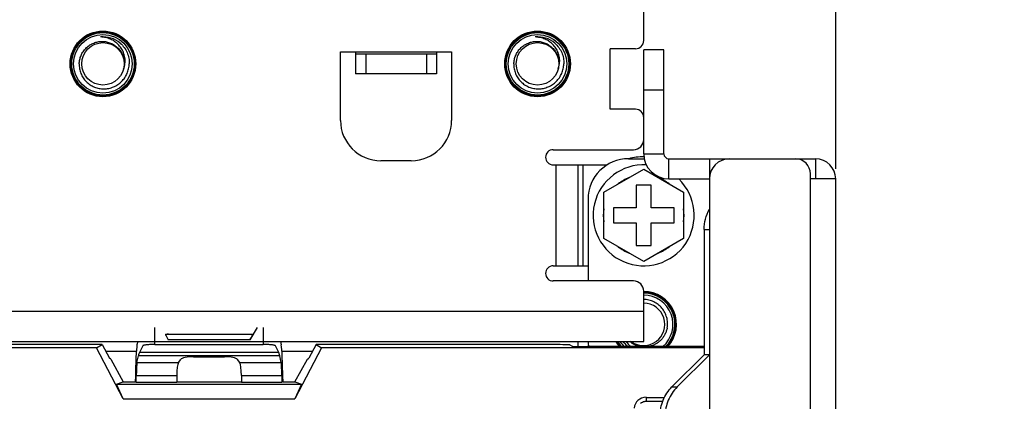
# Model space of a CAD drawing. Header units: millimetres. Extents: x 5740 to 7888, y -1457 to 417.
# Tile 37 of 120: x 6170 to 6267, y -513 to -475. Entities that reach past the tile are written whole.
import ezdxf

# ---------------------------------------------------------------- set-up
doc = ezdxf.new("R2010")
doc.units = ezdxf.units.MM
doc.header["$LTSCALE"] = 23.1
doc.header["$PDMODE"] = 3
doc.header["$PDSIZE"] = 0.31
doc.layers.get('0').update_dxf_attribs({"linetype": 'CONTINUOUS'})
doc.layers.get('Defpoints').update_dxf_attribs({"linetype": 'CONTINUOUS'})
doc.styles.get("Standard").update_dxf_attribs({"font": 'arial.ttf'})
doc.dimstyles.new('DIMSTYLE_2$0', dxfattribs={"dimtxt": 2.5, "dimasz": 3, "dimexe": 0.18, "dimexo": 0.0625, "dimgap": 0.09, "dimtad": 1, "dimdec": 0, "dimdsep": 46, "dimtxsty": 'Standard', "dimblk": '_FILLED', "dimcen": 0.09, "dimadec": 0, "dimazin": 0, "dimtp": 0.01, "dimtm": 0.01, "dimtfac": 1, "dimtdec": 0, "dimtofl": 0, "dimtmove": 0, "dimatfit": 3, "dimldrblk": '_FILLED', "dimfxl": 0, "dimtolj": 1, "dimarcsym": 0})

# ---------------------------------------------------------------- blocks, each defined once
blk = doc.blocks.new('_FILLED')
at = {"color": 0, "linetype": 'ByBlock'}
blk.add_solid([(0, 0), (-1, 0.2), (-1, -0.2)], dxfattribs=at)
blk = doc.blocks.new('*D505')
at = {"color": 0, "linetype": 'Continuous', "lineweight": -2}
for p, q in [((5954.32, -489.762), (5954.32, -408.514)), ((6250.32, -489.762), (6250.32, -408.514)), ((5959.32, -411.014), (6245.32, -411.014))]:
    blk.add_line(p, q, dxfattribs=at)
at = {"layer": 'Defpoints', "color": 0, "linetype": 'Continuous'}
for p in [(6250.32, -411.014), (5954.32, -490.762), (6250.32, -490.762)]:
    blk.add_point(p, dxfattribs=at)
at = {"color": 0, "linetype": 'Continuous', "lineweight": -2, "xscale": 5, "yscale": 5, "zscale": 5, "rotation": 180}
blk.add_blockref('_FILLED', (5954.32, -411.014), dxfattribs=at)
at = {"color": 0, "linetype": 'Continuous', "lineweight": -2, "xscale": 5, "yscale": 5, "zscale": 5}
blk.add_blockref('_FILLED', (6250.32, -411.014), dxfattribs=at)
at = {"color": 0, "linetype": 'Continuous', "insert": (6106.345, -404.847), "char_height": 7.5, "attachment_point": 5}
blk.add_mtext('\\A1;296(11.65)', dxfattribs=at)
blk = doc.blocks.new('*D506')
at = {"color": 0, "linetype": 'Continuous', "lineweight": -2}
for p, q in [((6228.32, -457.862), (6364.419, -457.862)), ((6361.919, -462.862), (6361.919, -669.862)), ((6196.82, -674.862), (6364.419, -674.862))]:
    blk.add_line(p, q, dxfattribs=at)
at = {"layer": 'Defpoints', "color": 0, "linetype": 'Continuous'}
for p in [(6227.32, -457.862), (6195.82, -674.862), (6361.919, -674.862)]:
    blk.add_point(p, dxfattribs=at)
at = {"color": 0, "linetype": 'Continuous', "lineweight": -2, "xscale": 5, "yscale": 5, "zscale": 5}
for p, rotation in [((6361.919, -457.862), 90), ((6361.919, -674.862), 270)]:
    blk.add_blockref('_FILLED', p, dxfattribs=dict(at, rotation=rotation))
at = {"color": 0, "linetype": 'Continuous', "insert": (6355.752, -566.031), "char_height": 7.5, "attachment_point": 5, "rotation": 90}
blk.add_mtext('\\A1;217(8.54)', dxfattribs=at)
blk = doc.blocks.new('*D508')
at = {"color": 0, "linetype": 'Continuous', "lineweight": -2}
for p, q in [((6198.873, -463.862), (6349.418, -463.862)), ((6346.918, -468.862), (6346.918, -663.862)), ((6248.574, -668.862), (6349.418, -668.862))]:
    blk.add_line(p, q, dxfattribs=at)
at = {"layer": 'Defpoints', "color": 0, "linetype": 'Continuous'}
for p in [(6197.873, -463.862), (6247.574, -668.862), (6346.918, -668.862)]:
    blk.add_point(p, dxfattribs=at)
at = {"color": 0, "linetype": 'Continuous', "lineweight": -2, "xscale": 5, "yscale": 5, "zscale": 5}
for p, rotation in [((6346.918, -463.862), 90), ((6346.918, -668.862), 270)]:
    blk.add_blockref('_FILLED', p, dxfattribs=dict(at, rotation=rotation))
at = {"color": 0, "linetype": 'Continuous', "insert": (6340.752, -566.362), "char_height": 7.5, "attachment_point": 5, "rotation": 90}
blk.add_mtext('\\A1;205(8.07)', dxfattribs=at)

msp = doc.modelspace()

# ---------------------------------------------------------------- linework, layer by layer
at = {"color": 0}
for p, q in [((6231.32, -477.062), (6231.32, -461.862)), ((6177.582, -476.702), (6177.578, -476.702)), ((6177.582, -476.702), (6177.578, -476.702)), ((6179.537, -477.316), (6179.54, -477.319)), ((6179.537, -477.316), (6179.54, -477.319)), ((6220.582, -476.702), (6220.578, -476.702)), ((6220.582, -476.702), (6220.578, -476.702)), ((6222.537, -477.316), (6222.54, -477.319)), ((6222.537, -477.316), (6222.54, -477.319)), ((6201.32, -478.162), (6212.32, -478.162)), ((6201.32, -484.962), (6201.32, -478.162)), ((6202.82, -478.162), (6202.82, -478.362)), ((6210.82, -478.162), (6210.82, -478.362)), ((6212.32, -478.162), (6212.32, -484.963)), ((6230.52, -477.862), (6228.02, -477.862)), ((6228.02, -483.862), (6228.02, -477.862)), ((6233.32, -477.962), (6231.32, -477.962)), ((6231.32, -488.262), (6231.32, -477.962)), ((6233.32, -488.262), (6233.32, -477.962)), ((6202.82, -478.362), (6210.82, -478.362)), ((6202.82, -478.362), (6202.82, -480.362)), ((6203.82, -478.362), (6203.82, -480.362)), ((6209.82, -478.362), (6209.82, -480.362)), ((6210.82, -478.362), (6210.82, -480.362)), ((6210.82, -480.362), (6202.82, -480.362)), ((6233.32, -481.962), (6231.32, -481.962)), ((6230.52, -483.862), (6228.02, -483.862)), ((6222.37, -487.862), (6230.32, -487.862)), ((6208.32, -488.962), (6205.32, -488.962)), ((6229.82, -488.762), (6231.372, -488.762)), ((6231.32, -488.262), (6233.32, -488.262)), ((6233.82, -488.762), (6248.32, -488.762)), ((6233.82, -490.762), (6233.82, -488.762)), ((6237.82, -488.762), (6237.82, -660.862)), ((6248.32, -488.762), (6248.32, -490.762)), ((6222.37, -489.362), (6227.72, -489.362)), ((6222.62, -489.362), (6222.62, -499.362)), ((6224.82, -489.362), (6224.82, -499.362)), ((6225.32, -499.362), (6225.32, -489.362)), ((6227.37, -492.082), (6231.32, -489.801)), ((6231.32, -489.801), (6235.27, -492.082)), ((6233.82, -490.762), (6237.82, -490.762)), ((6247.82, -662.262), (6247.82, -490.262)), ((6250.32, -490.762), (6247.82, -490.762)), ((6250.32, -661.762), (6250.32, -490.762)), ((6232.07, -491.362), (6230.57, -491.362)), ((6230.57, -491.362), (6230.57, -493.612)), ((6232.07, -493.612), (6232.07, -491.362)), ((6225.82, -492.762), (6225.82, -500.862)), ((6227.37, -496.643), (6227.37, -492.082)), ((6235.27, -492.082), (6235.27, -496.643)), ((6230.57, -493.612), (6228.32, -493.612)), ((6228.32, -493.612), (6228.32, -495.112)), ((6234.32, -493.612), (6232.07, -493.612)), ((6234.32, -495.112), (6234.32, -493.612)), ((6228.32, -495.112), (6230.57, -495.112)), ((6230.57, -495.112), (6230.57, -497.362)), ((6232.07, -495.112), (6234.32, -495.112)), ((6232.07, -497.362), (6232.07, -495.112)), ((6237.302, -495.762), (6237.82, -495.762)), ((6237.302, -495.762), (6237.302, -508.162)), ((6231.32, -498.924), (6227.37, -496.643)), ((6235.27, -496.643), (6231.32, -498.924)), ((6230.57, -497.362), (6232.07, -497.362)), ((6222.37, -499.362), (6225.82, -499.362)), ((6230.32, -500.862), (6222.37, -500.862)), ((6231.32, -506.862), (6231.32, -501.862)), ((5973.32, -503.862), (6231.32, -503.862)), ((6182.959, -507.153), (6182.959, -505.462)), ((6193.075, -505.462), (6192.362, -506.69)), ((6193.681, -505.462), (6193.681, -507.153)), ((6184.004, -506.153), (6184.32, -506.062)), ((6192.636, -506.153), (6184.004, -506.153)), ((5973.32, -506.862), (6231.32, -506.862)), ((6177.731, -507.162), (6112.909, -507.162)), ((6177.186, -507.477), (6113.454, -507.477)), ((6177.186, -507.477), (6177.731, -507.162)), ((6179.822, -512.525), (6177.186, -507.477)), ((6177.731, -507.162), (6178.464, -508.519)), ((6181.261, -506.862), (6181.188, -507.201)), ((6181.761, -507.272), (6181.425, -507.942)), ((6182.959, -507.153), (6193.681, -507.153)), ((6192.362, -506.69), (6184.279, -506.69)), ((6195.216, -507.942), (6194.88, -507.272)), ((6195.38, -506.862), (6195.452, -507.201)), ((6199.454, -507.477), (6196.818, -512.525)), ((6198.909, -507.162), (6198.176, -508.519)), ((6222.504, -507.162), (6198.909, -507.162)), ((6198.909, -507.162), (6199.454, -507.477)), ((6237.302, -507.477), (6199.454, -507.477)), ((6224.002, -507.2), (6224.246, -507.322)), ((6224.82, -506.862), (6224.82, -507.35)), ((6237.302, -507.359), (6225.744, -507.359)), ((6229.335, -506.95), (6229.332, -506.946)), ((6229.335, -506.95), (6229.332, -506.947)), ((6181.115, -507.862), (6178.109, -507.862)), ((6178.596, -508.597), (6178.464, -508.519)), ((6181.18, -508.945), (6181.322, -508.281)), ((6195.318, -508.281), (6181.322, -508.281)), ((6195.216, -507.942), (6181.425, -507.942)), ((6186.793, -508.368), (6189.848, -508.368)), ((6195.46, -508.945), (6195.318, -508.281)), ((6198.531, -507.862), (6195.526, -507.862)), ((6198.044, -508.597), (6198.176, -508.519)), ((6234.113, -511.352), (6237.302, -508.162)), ((6234.631, -511.352), (6237.82, -508.162)), ((6237.82, -508.162), (6237.302, -508.162)), ((6178.596, -508.597), (6179.82, -510.862)), ((6181.18, -508.945), (6185.294, -508.945)), ((6185.294, -508.945), (6185.512, -508.636)), ((6191.347, -508.945), (6191.128, -508.636)), ((6191.347, -508.945), (6195.46, -508.945)), ((6196.82, -510.862), (6198.044, -508.597)), ((6181.118, -510.892), (6181.122, -510.206)), ((6181.122, -510.206), (6185.12, -510.206)), ((6185.12, -510.206), (6185.12, -510.892)), ((6191.52, -510.206), (6195.518, -510.206)), ((6191.52, -510.206), (6191.52, -510.892)), ((6195.518, -510.206), (6195.522, -510.892)), ((6179.161, -511.092), (6179.82, -510.862)), ((6179.161, -511.092), (6197.479, -511.092)), ((6179.822, -512.525), (6179.161, -511.092)), ((6179.82, -510.862), (6181.03, -510.862)), ((6181.03, -510.862), (6181.031, -510.597)), ((6181.03, -510.862), (6181.118, -510.892)), ((6181.118, -510.892), (6185.12, -510.892)), ((6185.12, -510.862), (6191.52, -510.862)), ((6191.52, -510.892), (6195.522, -510.892)), ((6195.611, -510.862), (6195.522, -510.892)), ((6195.609, -510.597), (6195.611, -510.862)), ((6195.611, -510.862), (6196.82, -510.862)), ((6197.479, -511.092), (6196.818, -512.525)), ((6196.82, -510.862), (6197.479, -511.092)), ((6234.113, -511.352), (6234.631, -511.352)), ((6231.55, -512.385), (6233.373, -512.385)), ((6231.55, -512.385), (6231.55, -512.779)), ((6179.822, -512.525), (6196.818, -512.525)), ((6231.55, -512.772), (6233.202, -512.772)), ((6231.55, -512.779), (6233.199, -512.779))]:
    msp.add_line(p, q, dxfattribs=at)
for centre, radius in [((6177.82, -479.362), 3.25), ((6177.82, -479.362), 3.19), ((6177.82, -479.362), 3.09), ((6220.82, -479.362), 3.25), ((6220.82, -479.362), 3.19), ((6220.82, -479.362), 3.09), ((6177.82, -479.362), 2.9), ((6177.82, -479.362), 2.1), ((6220.82, -479.362), 2.9), ((6220.82, -479.362), 2.1)]:
    msp.add_circle(centre, radius, dxfattribs=at)
for centre, radius, start, end in [((6177.82, -479.362), 2.672, 50.20954, 95.20954), ((6177.822, -479.377), 2.686, 94.31359, 95.23162), ((6177.792, -479.395), 2.714, 49.28778, 50.19523), ((6177.769, -479.299), 2.657, 48.2858, 48.48571), ((6177.794, -479.393), 2.711, 49.09857, 49.28766), ((6220.82, -479.362), 2.672, 50.20954, 95.20954), ((6220.822, -479.377), 2.686, 94.31359, 95.23162), ((6220.792, -479.395), 2.714, 49.28778, 50.19523), ((6220.769, -479.299), 2.657, 48.2858, 48.48571), ((6220.794, -479.393), 2.711, 49.09857, 49.28766), ((6230.52, -477.062), 0.8, 270, 0), ((6177.902, -479.075), 2.109, 338.35449, 352.16001), ((6220.902, -479.075), 2.109, 338.35449, 352.16001), ((6230.52, -484.662), 0.8, 0, 90), ((6205.32, -484.962), 4, 180, 270), ((6208.32, -484.962), 4, 270, 0), ((6230.32, -486.862), 1, 270, 0), ((6222.37, -488.612), 0.75, 90, 270), ((6229.82, -492.762), 4, 90, 180), ((6231.32, -494.362), 5.8, 89.78004, 104.74758), ((6233.82, -488.262), 2.5, 180, 270), ((6233.82, -488.262), 0.5, 180, 270), ((6239.82, -490.762), 2, 90, 180), ((6246.32, -490.262), 1.5, 0, 90), ((6248.32, -490.762), 2, 0, 90), ((6231.32, -494.362), 5, 86.98585, 46.06162), ((6231.32, -494.362), 4, 110.93128, 129.06872), ((6231.32, -494.362), 4, 50.93128, 69.06872), ((6231.32, -494.362), 4, 170.93128, 189.06872), ((6231.32, -494.362), 4, 350.93128, 9.06872), ((6231.32, -494.362), 4, 230.93128, 249.06872), ((6231.32, -494.362), 4, 290.93128, 309.06872), ((6222.37, -500.112), 0.75, 90, 270), ((6230.32, -501.862), 1, 0, 90), ((6231.32, -505.162), 3.25, 317.44074, 90), ((6231.32, -505.162), 3.19, 316.4699, 90.0001), ((6231.32, -505.162), 3.09, 314.69462, 90.00002), ((6231.32, -505.162), 2.9, 310.74413, 90.00002), ((6231.32, -505.162), 2.1, 234.07719, 90.0004), ((6229.82, -506.762), 4, 181.44407, 188.58725), ((6231.32, -505.162), 3.25, 211.57645, 222.55926), ((6231.32, -505.162), 3.19, 212.20581, 223.51565), ((6231.32, -505.162), 3.09, 213.39199, 225.31589), ((6231.32, -505.162), 2.9, 215.89871, 229.23706), ((6231.346, -505.14), 2.706, 219.54892, 221.09175), ((6231.366, -505.229), 2.662, 217.85306, 220.183), ((6231.35, -505.136), 2.711, 221.09129, 221.28038), ((6231.352, -505.134), 2.714, 221.2805, 222.18795), ((6231.362, -505.233), 2.657, 220.27853, 220.47843), ((6231.32, -505.162), 2.672, 222.20227, 235.32566), ((6231.535, -505.372), 2.471, 217.09377, 233.52359), ((6231.55, -513.573), 1.189, 90.00369, 173.89468)]:
    msp.add_arc(centre, radius, start, end, dxfattribs=at)
for centre, major_axis, ratio, start_param, end_param in [((6184.358, -506.753), (-0.354, 0.6), 0.052378, -0.013478, 1.435146), ((6192.283, -506.753), (0.354, 0.6), 0.052378, -1.435146, 0.013478), ((6181.213, -510.597), (0.019, 3.5), 0.052119, 0.244632, 1.571083), ((6195.427, -510.597), (-0.019, 3.5), 0.052119, -1.571083, -0.244632), ((6222.504, -507.202), (1.5, 0), 0.026186, 0.05236, 1.570796), ((6225.744, -507.32), (1.5, 0), 0.026186, -3.089233, -1.570796), ((6181.425, -521.865), (0.077, 14), 0.052119, 0.105006, 0.244632), ((6186.793, -508.692), (1.3, 0), 0.249328, 1.570796, 2.96706), ((6189.848, -508.692), (1.3, 0), 0.249328, 0.174533, 1.570796), ((6195.216, -521.865), (-0.077, 14), 0.052119, -0.244632, -0.105006), ((6181.19, -510.206), (0.007, 1.3), 0.052119, 0.244632, 1.571083), ((6185.349, -510.206), (0, 1.3), 0.176327, 0.244346, 1.570796), ((6191.291, -510.206), (0, 1.3), 0.176327, -1.570796, -0.244346), ((6195.451, -510.206), (-0.007, 1.3), 0.052119, -1.571083, -0.244632)]:
    msp.add_ellipse(centre, major_axis=major_axis, ratio=ratio, start_param=start_param, end_param=end_param, dxfattribs=at)
for points, knots in [([(6175.473, -479.362), (6175.478, -479.221), (6175.513, -478.938), (6175.643, -478.53), (6175.845, -478.153), (6176.068, -477.875), (6176.276, -477.68), (6176.5, -477.506), (6176.809, -477.329), (6177.214, -477.19), (6177.638, -477.129), (6178.065, -477.151), (6178.48, -477.254), (6178.804, -477.405), (6179.041, -477.561), (6179.262, -477.74), (6179.502, -478.004), (6179.724, -478.37), (6179.868, -478.773), (6179.908, -479.056), (6179.914, -479.198)], [0, 0, 0, 0, 0.062504, 0.125001, 0.187501, 0.249998, 0.281282, 0.312565, 0.375062, 0.437556, 0.500049, 0.562541, 0.62503, 0.687517, 0.718798, 0.750079, 0.812563, 0.875045, 0.937521, 1, 1, 1, 1]), ([(6179.991, -479.362), (6180.003, -479.279), (6180.016, -479.111), (6180.007, -478.858), (6179.969, -478.607), (6179.881, -478.281), (6179.705, -477.895), (6179.45, -477.556), (6179.208, -477.321), (6178.942, -477.112), (6178.572, -476.903), (6178.088, -476.746), (6177.751, -476.706), (6177.582, -476.702)], [0, 0, 0, 0, 0.06244, 0.124917, 0.187396, 0.249895, 0.374747, 0.499656, 0.56222, 0.624796, 0.749814, 0.874878, 1, 1, 1, 1]), ([(6179.54, -477.319), (6179.683, -477.446), (6179.941, -477.733), (6180.226, -478.235), (6180.396, -478.787), (6180.427, -479.171), (6180.421, -479.362)], [0, 0, 0, 0, 0.250018, 0.500012, 0.750003, 1, 1, 1, 1]), ([(6218.473, -479.362), (6218.478, -479.221), (6218.513, -478.938), (6218.643, -478.53), (6218.845, -478.153), (6219.068, -477.875), (6219.276, -477.68), (6219.5, -477.506), (6219.809, -477.329), (6220.214, -477.19), (6220.638, -477.129), (6221.065, -477.151), (6221.48, -477.254), (6221.804, -477.405), (6222.041, -477.561), (6222.262, -477.74), (6222.502, -478.004), (6222.724, -478.37), (6222.868, -478.773), (6222.908, -479.056), (6222.914, -479.198)], [0, 0, 0, 0, 0.062504, 0.125001, 0.187501, 0.249998, 0.281282, 0.312565, 0.375062, 0.437556, 0.500049, 0.562541, 0.62503, 0.687517, 0.718798, 0.750079, 0.812563, 0.875045, 0.937521, 1, 1, 1, 1]), ([(6222.991, -479.362), (6223.003, -479.279), (6223.016, -479.111), (6223.007, -478.858), (6222.969, -478.607), (6222.881, -478.281), (6222.705, -477.895), (6222.45, -477.556), (6222.208, -477.321), (6221.942, -477.112), (6221.572, -476.903), (6221.088, -476.746), (6220.751, -476.706), (6220.582, -476.702)], [0, 0, 0, 0, 0.06244, 0.124917, 0.187396, 0.249895, 0.374747, 0.499656, 0.56222, 0.624796, 0.749814, 0.874878, 1, 1, 1, 1]), ([(6222.54, -477.319), (6222.683, -477.446), (6222.941, -477.733), (6223.226, -478.235), (6223.396, -478.787), (6223.427, -479.171), (6223.421, -479.362)], [0, 0, 0, 0, 0.250018, 0.500012, 0.750003, 1, 1, 1, 1]), ([(6175.473, -479.362), (6175.467, -479.524), (6175.484, -479.768), (6175.556, -480.084), (6175.66, -480.392), (6175.848, -480.753), (6176.105, -481.069), (6176.345, -481.287), (6176.605, -481.48), (6176.965, -481.671), (6177.433, -481.81), (6177.92, -481.854), (6178.405, -481.802), (6178.872, -481.657), (6179.23, -481.464), (6179.49, -481.271), (6179.731, -481.053), (6179.991, -480.74), (6180.186, -480.383), (6180.3, -480.08), (6180.386, -479.767), (6180.416, -479.524), (6180.421, -479.362)], [0, 0, 0, 0, 0.062471, 0.093747, 0.125023, 0.187496, 0.24997, 0.281248, 0.312525, 0.375004, 0.437482, 0.499963, 0.562446, 0.624929, 0.687413, 0.718693, 0.749972, 0.81246, 0.874948, 0.906226, 0.937506, 1, 1, 1, 1]), ([(6218.473, -479.362), (6218.467, -479.524), (6218.484, -479.768), (6218.556, -480.084), (6218.66, -480.392), (6218.848, -480.753), (6219.105, -481.069), (6219.345, -481.287), (6219.605, -481.48), (6219.965, -481.671), (6220.433, -481.81), (6220.92, -481.854), (6221.405, -481.802), (6221.872, -481.657), (6222.23, -481.464), (6222.49, -481.271), (6222.731, -481.053), (6222.991, -480.74), (6223.186, -480.383), (6223.3, -480.08), (6223.386, -479.767), (6223.416, -479.524), (6223.421, -479.362)], [0, 0, 0, 0, 0.062471, 0.093747, 0.125023, 0.187496, 0.24997, 0.281248, 0.312525, 0.375004, 0.437482, 0.499963, 0.562446, 0.624929, 0.687413, 0.718693, 0.749972, 0.81246, 0.874948, 0.906226, 0.937506, 1, 1, 1, 1]), ([(6237.302, -495.762), (6237.302, -495.415), (6237.391, -494.718), (6237.651, -494.065), (6237.82, -493.762)], [0, 0, 0, 0, 0.50109, 1, 1, 1, 1]), ([(6233.645, -505.489), (6233.674, -505.32), (6233.697, -504.974), (6233.616, -504.46), (6233.427, -503.975), (6233.139, -503.543), (6232.766, -503.181), (6232.325, -502.906), (6231.836, -502.73), (6231.492, -502.683), (6231.32, -502.677)], [0, 0, 0, 0, 0.12499, 0.249978, 0.374971, 0.499969, 0.624972, 0.749979, 0.874986, 1, 1, 1, 1]), ([(6233.645, -505.489), (6233.624, -505.604), (6233.567, -505.83), (6233.431, -506.153), (6233.248, -506.452), (6233.023, -506.72), (6232.759, -506.951), (6232.464, -507.138), (6232.143, -507.279), (6231.917, -507.338), (6231.802, -507.359)], [0, 0, 0, 0, 0.125003, 0.250009, 0.375007, 0.500007, 0.625004, 0.750007, 0.875006, 1, 1, 1, 1]), ([(6182.959, -507.153), (6182.811, -507.153), (6182.535, -507.158), (6182.209, -507.178), (6181.995, -507.203), (6181.88, -507.222), (6181.807, -507.242), (6181.767, -507.26), (6181.761, -507.272)], [0, 0, 0, 0, 0.366687, 0.681805, 0.805781, 0.901648, 0.96634, 1, 1, 1, 1]), ([(6194.88, -507.272), (6194.874, -507.26), (6194.833, -507.242), (6194.76, -507.222), (6194.645, -507.203), (6194.431, -507.178), (6194.105, -507.158), (6193.83, -507.153), (6193.681, -507.153)], [0, 0, 0, 0, 0.03366, 0.098352, 0.194219, 0.318195, 0.633313, 1, 1, 1, 1]), ([(6231.002, -507.36), (6230.811, -507.325), (6230.437, -507.205), (6230.107, -506.99), (6229.961, -506.863)], [0, 0, 0, 0, 0.500019, 1, 1, 1, 1]), ([(6232.933, -514.229), (6232.933, -513.698), (6233.14, -512.631), (6233.741, -511.724), (6234.113, -511.352)], [0, 0, 0, 0, 0.502382, 1, 1, 1, 1]), ([(6234.631, -511.352), (6234.259, -511.724), (6233.657, -512.631), (6233.451, -513.698), (6233.451, -514.229)], [0, 0, 0, 0, 0.497618, 1, 1, 1, 1]), ([(6231.002, -512.962), (6231.116, -512.872), (6231.305, -512.788), (6231.5, -512.772), (6231.55, -512.772)], [0, 0, 0, 0, 0.745523, 1, 1, 1, 1])]:
    msp.add_open_spline(points, degree=3, knots=knots, dxfattribs=at)

# ---------------------------------------------------------------- dimensions: what is measured, and where the dimension line sits
at = {"color": 0, "linetype": 'Continuous'}
dim = msp.add_linear_dim(base=(6250.32, -411.014), p1=(5954.32, -490.762), p2=(6250.32, -490.762), text='<>(11.65)', dimstyle='DIMSTYLE_2$0', override={"dimscale": 2.5, "dimtxt": 3, "dimasz": 2, "dimexe": 1, "dimexo": 0.4, "dimgap": 0.5, "dimtad": 3, "dimdec": 2, "dimpost": ''}, dxfattribs=at)
dim.commit()
dim.dimension.update_dxf_attribs({"geometry": '*D505', "text_midpoint": (6106.345, -411.014), "dimtype": 160})
for base, p1, p2, text, picture, middle in [((6361.919, -674.862), (6227.32, -457.862), (6195.82, -674.862), '<>(8.54)', '*D506', (6361.919, -566.031)), ((6346.918, -668.862), (6197.873, -463.862), (6247.574, -668.862), '<>(8.07)', '*D508', (6346.918, -566.362))]:
    dim = msp.add_linear_dim(base=base, p1=p1, p2=p2, angle=90, text=text, dimstyle='DIMSTYLE_2$0', override={"dimscale": 2.5, "dimtxt": 3, "dimasz": 2, "dimexe": 1, "dimexo": 0.4, "dimgap": 0.5, "dimtad": 3, "dimdec": 2}, dxfattribs=at)
    dim.commit()
    dim.dimension.update_dxf_attribs({"geometry": picture, "text_midpoint": middle, "dimtype": 160})

doc.saveas('drawing.dxf')
